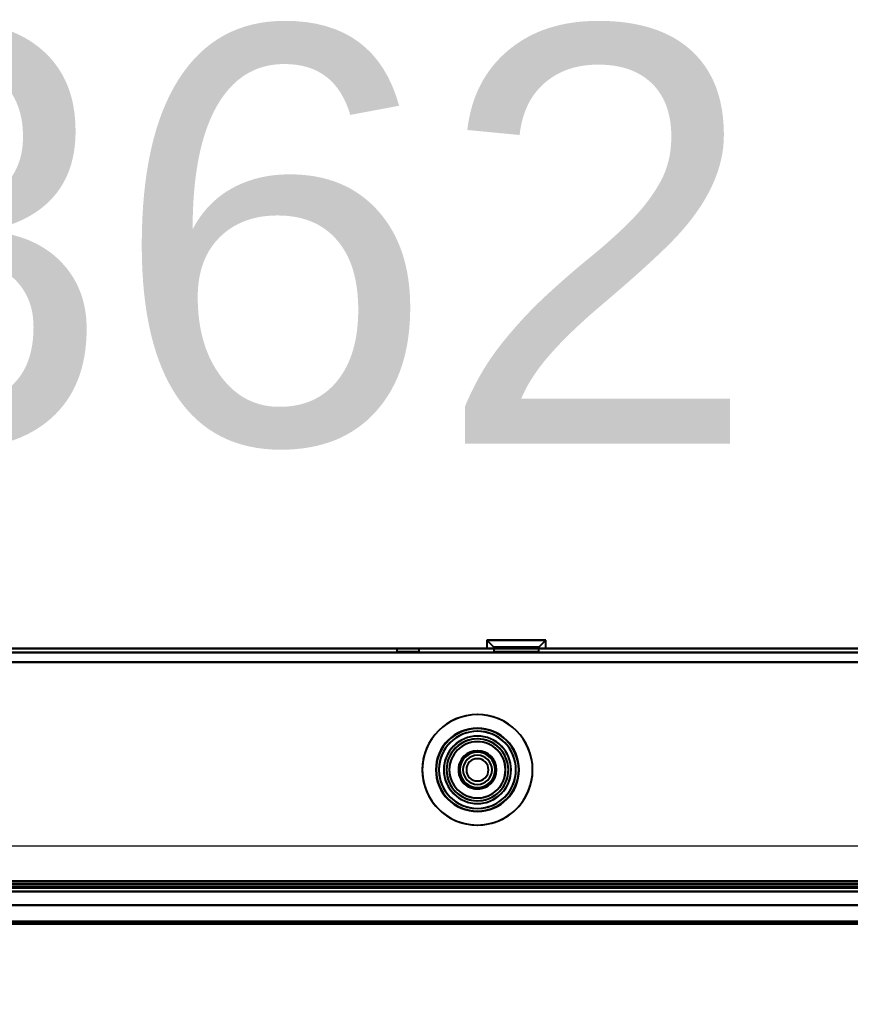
# Model space of a CAD drawing. Header units: millimetres. Extents: x -1115 to 1388, y -280 to 1010.
# Tile 32 of 76: x 145 to 265, y 112 to 254. Entities that reach past the tile are written whole.
import ezdxf

# ---------------------------------------------------------------- set-up
doc = ezdxf.new("R2010")
doc.units = ezdxf.units.MM
for name, color, linetype, lineweight in [('A-ANNO-DIMS', 211, 'Continuous', 30), ('A-ANNO-DIMS-20', 211, 'Continuous', 30), ('G-IMPT', 8, 'Continuous', 40)]:
    doc.layers.add(name, color=color, linetype=linetype, lineweight=lineweight)
doc.styles.add('Arial_1', font='arial.ttf', dxfattribs={"height": 60})
doc.dimstyles.new('Linéaire', dxfattribs={"dimscale": 304.8, "dimtxt": 61.215564, "dimasz": 0.131234, "dimexe": 0.131234, "dimexo": 0.131234, "dimgap": 0.131234, "dimtad": 1, "dimdec": 0, "dimzin": 0, "dimdsep": 46, "dimtxsty": 'Arial_1', "dimblk1": 'OBLIQUE', "dimblk2": 'OBLIQUE', "dimsah": 1, "dimcen": 0.09, "dimazin": 0, "dimtfac": 1, "dimtdec": 4, "dimtix": 1, "dimtmove": 0, "dimatfit": 3, "dimfxl": 1, "dimtvp": 1, "dimtfill": 1, "dimtolj": 1, "dimtzin": 0, "dimarcsym": 2})

# ---------------------------------------------------------------- blocks, each defined once
blk = doc.blocks.new('NEXA 700 CALQUES_dwg-751640-Droite')
at = {"layer": 'G-IMPT'}
for p, q in [((212.35, 164.55), (212.35, 163.35)), ((212.35, 164.55), (213.35, 163.55)), ((212.35, 164.55), (212.35, 163.35)), ((212.35, 164.55), (213.35, 163.55)), ((212.35, 164.55), (218.72, 164.55)), ((218.72, 164.55), (212.35, 164.55)), ((212.35, 164.55), (218.72, 164.55)), ((218.72, 164.55), (212.35, 164.55)), ((214.48, 164.55), (220.85, 164.55)), ((220.85, 164.55), (214.48, 164.55)), ((214.48, 164.55), (220.85, 164.55)), ((220.85, 164.55), (214.48, 164.55)), ((219.85, 163.55), (220.85, 164.55)), ((219.85, 163.55), (220.85, 164.55)), ((220.85, 163.35), (220.85, 164.55)), ((220.85, 163.35), (220.85, 164.55)), ((325.9, 163.35), (-323.9, 163.35)), ((199.4, 163.35), (199.4, 162.85)), ((199.4, 163.35), (199.4, 162.85)), ((201, 163.35), (199.4, 163.35)), ((202.6, 163.35), (199.4, 163.35)), ((201, 163.35), (199.4, 163.35)), ((202.6, 163.35), (199.4, 163.35)), ((199.4, 163.35), (201, 163.35)), ((199.4, 163.35), (201, 163.35)), ((202.6, 163.35), (201, 163.35)), ((202.6, 163.35), (201, 163.35)), ((201, 163.35), (202.6, 163.35)), ((201, 163.35), (202.6, 163.35)), ((202.6, 162.85), (202.6, 163.35)), ((202.6, 162.85), (202.6, 163.35)), ((218.72, 163.35), (212.35, 163.35)), ((218.72, 163.35), (212.35, 163.35)), ((212.35, 163.35), (218.72, 163.35)), ((212.35, 163.35), (218.72, 163.35)), ((213.35, 163.55), (213.35, 162.85)), ((213.35, 163.55), (213.35, 162.85)), ((213.35, 163.55), (218.23, 163.55)), ((218.23, 163.55), (213.35, 163.55)), ((213.35, 163.55), (218.23, 163.55)), ((218.23, 163.55), (213.35, 163.55)), ((220.85, 163.35), (214.48, 163.35)), ((220.85, 163.35), (214.48, 163.35)), ((214.48, 163.35), (220.85, 163.35)), ((214.48, 163.35), (220.85, 163.35)), ((214.98, 163.55), (219.85, 163.55)), ((219.85, 163.55), (214.98, 163.55)), ((214.98, 163.55), (219.85, 163.55)), ((219.85, 163.55), (214.98, 163.55)), ((219.85, 162.85), (219.85, 163.55)), ((219.85, 162.85), (219.85, 163.55)), ((201, 162.85), (199.4, 162.85)), ((201, 162.85), (199.4, 162.85)), ((199.4, 162.85), (201, 162.85)), ((199.4, 162.85), (202.6, 162.85)), ((199.4, 162.85), (201, 162.85)), ((199.4, 162.85), (202.6, 162.85)), ((202.6, 162.85), (201, 162.85)), ((202.6, 162.85), (201, 162.85)), ((201, 162.85), (202.6, 162.85)), ((201, 162.85), (202.6, 162.85)), ((216.6, 162.85), (213.35, 162.85)), ((213.35, 162.85), (216.6, 162.85)), ((216.6, 162.85), (213.35, 162.85)), ((213.35, 162.85), (216.6, 162.85)), ((214.98, 162.85), (219.85, 162.85)), ((214.98, 162.85), (219.85, 162.85)), ((219.85, 162.85), (216.6, 162.85)), ((216.6, 162.85), (218.23, 162.85)), ((219.85, 162.85), (216.6, 162.85)), ((216.6, 162.85), (218.23, 162.85)), ((345, 128.37), (-325, 128.37)), ((-324.4, 128.37), (361.4, 128.37)), ((-324.4, 128.37), (326.4, 128.37)), ((-323.9, 128.87), (360.9, 128.87)), ((345, 126.37), (-325, 126.37)), ((345, 126.37), (-325, 126.37))]:
    blk.add_line(p, q, dxfattribs=at)
at = {"layer": 'G-IMPT', "flags": 128}
for points in [[(194.55, 232.61), (194.39, 232.51), (194.22, 232.4), (194.07, 232.28), (193.91, 232.16), (193.76, 232.04), (193.62, 231.9), (193.48, 231.77), (193.35, 231.62), (193.22, 231.47), (193.1, 231.32), (192.98, 231.16), (192.88, 231), (192.77, 230.83), (192.68, 230.66), (192.59, 230.49), (192.51, 230.31), (192.44, 230.13), (192.37, 229.94), (192.31, 229.76), (192.26, 229.57), (192.21, 229.38), (192.18, 229.19), (192.15, 228.99), (192.13, 228.8), (192.12, 228.6), (192.11, 228.41), (192.11, 228.21), (192.12, 228.02), (192.14, 227.82), (192.17, 227.63), (192.2, 227.44), (192.24, 227.24), (192.29, 227.05), (192.35, 226.87), (192.41, 226.68), (192.48, 226.5), (192.56, 226.32), (192.65, 226.15), (192.74, 225.97), (192.84, 225.8), (192.94, 225.64), (193.06, 225.48), (193.18, 225.32), (193.3, 225.17), (193.43, 225.03), (193.57, 224.89), (193.71, 224.75), (193.86, 224.63), (194.01, 224.5), (194.17, 224.39), (194.33, 224.28), (194.49, 224.17), (194.66, 224.08), (194.84, 223.99), (195.01, 223.9), (195.2, 223.83), (195.38, 223.76), (195.56, 223.7), (195.75, 223.64), (195.94, 223.6), (196.13, 223.56), (196.33, 223.53), (196.52, 223.51), (196.72, 223.49), (196.91, 223.48), (197.11, 223.48), (197.3, 223.49), (197.5, 223.51), (197.69, 223.53), (197.89, 223.56), (198.08, 223.6), (198.27, 223.65), (198.45, 223.7), (198.64, 223.77), (198.82, 223.83), (199, 223.91), (199.18, 223.99), (199.35, 224.09), (199.45, 224.14)], [(194.55, 232.61), (194.39, 232.51), (194.22, 232.4), (194.07, 232.28), (193.91, 232.16), (193.76, 232.04), (193.62, 231.9), (193.48, 231.77), (193.35, 231.62), (193.22, 231.47), (193.1, 231.32), (192.98, 231.16), (192.88, 231), (192.77, 230.83), (192.68, 230.66), (192.59, 230.49), (192.51, 230.31), (192.44, 230.13), (192.37, 229.94), (192.31, 229.76), (192.26, 229.57), (192.21, 229.38), (192.18, 229.19), (192.15, 228.99), (192.13, 228.8), (192.12, 228.6), (192.11, 228.41), (192.11, 228.21), (192.12, 228.02), (192.14, 227.82), (192.17, 227.63), (192.2, 227.44), (192.24, 227.24), (192.29, 227.05), (192.35, 226.87), (192.41, 226.68), (192.48, 226.5), (192.56, 226.32), (192.65, 226.15), (192.74, 225.97), (192.84, 225.8), (192.94, 225.64), (193.06, 225.48), (193.18, 225.32), (193.3, 225.17), (193.43, 225.03), (193.57, 224.89), (193.71, 224.75), (193.86, 224.63), (194.01, 224.5), (194.17, 224.39), (194.33, 224.28), (194.49, 224.17), (194.66, 224.08), (194.84, 223.99), (195.01, 223.9), (195.2, 223.83), (195.38, 223.76), (195.56, 223.7), (195.75, 223.64), (195.94, 223.6), (196.13, 223.56), (196.33, 223.53), (196.52, 223.51), (196.72, 223.49), (196.91, 223.48), (197.11, 223.48), (197.3, 223.49), (197.5, 223.51), (197.69, 223.53), (197.89, 223.56), (198.08, 223.6), (198.27, 223.65), (198.45, 223.7), (198.64, 223.77), (198.82, 223.83), (199, 223.91), (199.18, 223.99), (199.35, 224.09), (199.45, 224.14)], [(199.45, 224.14), (199.61, 224.24), (199.78, 224.35), (199.93, 224.46), (200.09, 224.58), (200.24, 224.71), (200.38, 224.84), (200.52, 224.98), (200.65, 225.12), (200.78, 225.27), (200.9, 225.42), (201.02, 225.58), (201.12, 225.74), (201.23, 225.91), (201.32, 226.08), (201.41, 226.26), (201.49, 226.44), (201.56, 226.62), (201.63, 226.8), (201.69, 226.99), (201.74, 227.18), (201.79, 227.37), (201.82, 227.56), (201.85, 227.75), (201.87, 227.95), (201.88, 228.14), (201.89, 228.34), (201.89, 228.53), (201.88, 228.73), (201.86, 228.92), (201.83, 229.12), (201.8, 229.31), (201.76, 229.5), (201.71, 229.69), (201.65, 229.88), (201.59, 230.06), (201.52, 230.24), (201.44, 230.42), (201.35, 230.6), (201.26, 230.77), (201.16, 230.94), (201.06, 231.1), (200.94, 231.26), (200.82, 231.42), (200.7, 231.57), (200.57, 231.72), (200.43, 231.86), (200.29, 231.99), (200.14, 232.12), (199.99, 232.24), (199.83, 232.36), (199.67, 232.47), (199.51, 232.57), (199.34, 232.67), (199.16, 232.76), (198.99, 232.84), (198.8, 232.92), (198.62, 232.99), (198.44, 233.05), (198.25, 233.1), (198.06, 233.15), (197.87, 233.19), (197.67, 233.22), (197.48, 233.24), (197.28, 233.25), (197.09, 233.26), (196.89, 233.26), (196.7, 233.25), (196.5, 233.24), (196.31, 233.21), (196.11, 233.18), (195.92, 233.14), (195.73, 233.1), (195.55, 233.04), (195.36, 232.98), (195.18, 232.91), (195, 232.83), (194.82, 232.75), (194.65, 232.66), (194.55, 232.61)], [(199.45, 224.14), (199.61, 224.24), (199.78, 224.35), (199.93, 224.46), (200.09, 224.58), (200.24, 224.71), (200.38, 224.84), (200.52, 224.98), (200.65, 225.12), (200.78, 225.27), (200.9, 225.42), (201.02, 225.58), (201.12, 225.74), (201.23, 225.91), (201.32, 226.08), (201.41, 226.26), (201.49, 226.44), (201.56, 226.62), (201.63, 226.8), (201.69, 226.99), (201.74, 227.18), (201.79, 227.37), (201.82, 227.56), (201.85, 227.75), (201.87, 227.95), (201.88, 228.14), (201.89, 228.34), (201.89, 228.53), (201.88, 228.73), (201.86, 228.92), (201.83, 229.12), (201.8, 229.31), (201.76, 229.5), (201.71, 229.69), (201.65, 229.88), (201.59, 230.06), (201.52, 230.24), (201.44, 230.42), (201.35, 230.6), (201.26, 230.77), (201.16, 230.94), (201.06, 231.1), (200.94, 231.26), (200.82, 231.42), (200.7, 231.57), (200.57, 231.72), (200.43, 231.86), (200.29, 231.99), (200.14, 232.12), (199.99, 232.24), (199.83, 232.36), (199.67, 232.47), (199.51, 232.57), (199.34, 232.67), (199.16, 232.76), (198.99, 232.84), (198.8, 232.92), (198.62, 232.99), (198.44, 233.05), (198.25, 233.1), (198.06, 233.15), (197.87, 233.19), (197.67, 233.22), (197.48, 233.24), (197.28, 233.25), (197.09, 233.26), (196.89, 233.26), (196.7, 233.25), (196.5, 233.24), (196.31, 233.21), (196.11, 233.18), (195.92, 233.14), (195.73, 233.1), (195.55, 233.04), (195.36, 232.98), (195.18, 232.91), (195, 232.83), (194.82, 232.75), (194.65, 232.66), (194.55, 232.61)], [(194.98, 231.87), (194.47, 231), (193.97, 230.12), (193.46, 229.25), (192.96, 228.37)], [(192.96, 228.37), (193.46, 229.25), (193.97, 230.12), (194.47, 231), (194.98, 231.87)], [(192.96, 228.37), (193.46, 229.25), (193.97, 230.12), (194.47, 231), (194.98, 231.87)], [(194.98, 231.87), (194.47, 231), (193.97, 230.12), (193.46, 229.25), (192.96, 228.37)], [(194.98, 231.87), (194.47, 231), (193.97, 230.12), (193.46, 229.25), (192.96, 228.37)], [(192.96, 228.37), (193.46, 229.25), (193.97, 230.12), (194.47, 231), (194.98, 231.87)], [(192.96, 228.37), (193.46, 229.25), (193.97, 230.12), (194.47, 231), (194.98, 231.87)], [(194.98, 231.87), (194.47, 231), (193.97, 230.12), (193.46, 229.25), (192.96, 228.37)], [(194.98, 231.87), (194.47, 231), (193.97, 230.12), (193.46, 229.25), (192.96, 228.37)], [(194.98, 231.87), (194.47, 231), (193.97, 230.12), (193.46, 229.25), (192.96, 228.37)], [(192.96, 228.37), (193.46, 229.25), (193.97, 230.12), (194.47, 231), (194.98, 231.87)], [(192.96, 228.37), (193.46, 229.25), (193.97, 230.12), (194.47, 231), (194.98, 231.87)], [(199.02, 231.87), (198.01, 231.87), (197, 231.87), (195.99, 231.87), (194.98, 231.87)], [(194.98, 231.87), (195.15, 231.58), (195.31, 231.3), (195.48, 231.01), (195.65, 230.72)], [(195.65, 230.72), (195.48, 231.01), (195.31, 231.3), (195.15, 231.58), (194.98, 231.87)], [(194.98, 231.87), (195.15, 231.58), (195.31, 231.3), (195.48, 231.01), (195.65, 230.72)], [(195.65, 230.72), (195.48, 231.01), (195.31, 231.3), (195.15, 231.58), (194.98, 231.87)], [(194.98, 231.87), (195.99, 231.87), (197, 231.87), (198.01, 231.87), (199.02, 231.87)], [(194.98, 231.87), (195.99, 231.87), (197, 231.87), (198.01, 231.87), (199.02, 231.87)], [(199.02, 231.87), (198.01, 231.87), (197, 231.87), (195.99, 231.87), (194.98, 231.87)], [(199.02, 231.87), (198.01, 231.87), (197, 231.87), (195.99, 231.87), (194.98, 231.87)], [(194.98, 231.87), (195.99, 231.87), (197, 231.87), (198.01, 231.87), (199.02, 231.87)], [(194.98, 231.87), (195.99, 231.87), (197, 231.87), (198.01, 231.87), (199.02, 231.87)], [(199.02, 231.87), (198.01, 231.87), (197, 231.87), (195.99, 231.87), (194.98, 231.87)], [(199.02, 231.87), (198.01, 231.87), (197, 231.87), (195.99, 231.87), (194.98, 231.87)], [(199.02, 231.87), (198.01, 231.87), (197, 231.87), (195.99, 231.87), (194.98, 231.87)], [(194.98, 231.87), (195.99, 231.87), (197, 231.87), (198.01, 231.87), (199.02, 231.87)], [(194.98, 231.87), (195.99, 231.87), (197, 231.87), (198.01, 231.87), (199.02, 231.87)], [(199.02, 231.87), (198.85, 231.58), (198.69, 231.3), (198.52, 231.01), (198.35, 230.72)], [(198.35, 230.72), (198.52, 231.01), (198.69, 231.3), (198.85, 231.58), (199.02, 231.87)], [(199.02, 231.87), (198.85, 231.58), (198.69, 231.3), (198.52, 231.01), (198.35, 230.72)], [(198.35, 230.72), (198.52, 231.01), (198.69, 231.3), (198.85, 231.58), (199.02, 231.87)], [(201.04, 228.37), (200.54, 229.25), (200.03, 230.12), (199.53, 231), (199.02, 231.87)], [(199.02, 231.87), (199.53, 231), (200.03, 230.12), (200.54, 229.25), (201.04, 228.37)], [(199.02, 231.87), (199.53, 231), (200.03, 230.12), (200.54, 229.25), (201.04, 228.37)], [(201.04, 228.37), (200.54, 229.25), (200.03, 230.12), (199.53, 231), (199.02, 231.87)], [(201.04, 228.37), (200.54, 229.25), (200.03, 230.12), (199.53, 231), (199.02, 231.87)], [(199.02, 231.87), (199.53, 231), (200.03, 230.12), (200.54, 229.25), (201.04, 228.37)], [(199.02, 231.87), (199.53, 231), (200.03, 230.12), (200.54, 229.25), (201.04, 228.37)], [(201.04, 228.37), (200.54, 229.25), (200.03, 230.12), (199.53, 231), (199.02, 231.87)], [(201.04, 228.37), (200.54, 229.25), (200.03, 230.12), (199.53, 231), (199.02, 231.87)], [(201.04, 228.37), (200.54, 229.25), (200.03, 230.12), (199.53, 231), (199.02, 231.87)], [(199.02, 231.87), (199.53, 231), (200.03, 230.12), (200.54, 229.25), (201.04, 228.37)], [(199.02, 231.87), (199.53, 231), (200.03, 230.12), (200.54, 229.25), (201.04, 228.37)], [(192.96, 228.37), (193.29, 228.37), (193.62, 228.37), (193.96, 228.37), (194.29, 228.37)], [(194.29, 228.37), (193.96, 228.37), (193.62, 228.37), (193.29, 228.37), (192.96, 228.37)], [(192.96, 228.37), (193.46, 227.5), (193.97, 226.62), (194.47, 225.75), (194.98, 224.87)], [(194.29, 228.37), (193.96, 228.37), (193.62, 228.37), (193.29, 228.37), (192.96, 228.37)], [(194.98, 224.87), (194.47, 225.75), (193.97, 226.62), (193.46, 227.5), (192.96, 228.37)], [(192.96, 228.37), (193.29, 228.37), (193.62, 228.37), (193.96, 228.37), (194.29, 228.37)], [(194.98, 224.87), (194.47, 225.75), (193.97, 226.62), (193.46, 227.5), (192.96, 228.37)], [(192.96, 228.37), (193.46, 227.5), (193.97, 226.62), (194.47, 225.75), (194.98, 224.87)], [(192.96, 228.37), (193.46, 227.5), (193.97, 226.62), (194.47, 225.75), (194.98, 224.87)], [(194.98, 224.87), (194.47, 225.75), (193.97, 226.62), (193.46, 227.5), (192.96, 228.37)], [(194.98, 224.87), (194.47, 225.75), (193.97, 226.62), (193.46, 227.5), (192.96, 228.37)], [(192.96, 228.37), (193.46, 227.5), (193.97, 226.62), (194.47, 225.75), (194.98, 224.87)], [(192.96, 228.37), (193.46, 227.5), (193.97, 226.62), (194.47, 225.75), (194.98, 224.87)], [(192.96, 228.37), (193.46, 227.5), (193.97, 226.62), (194.47, 225.75), (194.98, 224.87)], [(194.98, 224.87), (194.47, 225.75), (193.97, 226.62), (193.46, 227.5), (192.96, 228.37)], [(194.98, 224.87), (194.47, 225.75), (193.97, 226.62), (193.46, 227.5), (192.96, 228.37)], [(199.02, 224.87), (199.53, 225.75), (200.03, 226.62), (200.54, 227.5), (201.04, 228.37)], [(201.04, 228.37), (200.54, 227.5), (200.03, 226.62), (199.53, 225.75), (199.02, 224.87)], [(201.04, 228.37), (200.54, 227.5), (200.03, 226.62), (199.53, 225.75), (199.02, 224.87)], [(199.02, 224.87), (199.53, 225.75), (200.03, 226.62), (200.54, 227.5), (201.04, 228.37)], [(199.02, 224.87), (199.53, 225.75), (200.03, 226.62), (200.54, 227.5), (201.04, 228.37)], [(201.04, 228.37), (200.54, 227.5), (200.03, 226.62), (199.53, 225.75), (199.02, 224.87)], [(201.04, 228.37), (200.54, 227.5), (200.03, 226.62), (199.53, 225.75), (199.02, 224.87)], [(199.02, 224.87), (199.53, 225.75), (200.03, 226.62), (200.54, 227.5), (201.04, 228.37)], [(199.02, 224.87), (199.53, 225.75), (200.03, 226.62), (200.54, 227.5), (201.04, 228.37)], [(199.02, 224.87), (199.53, 225.75), (200.03, 226.62), (200.54, 227.5), (201.04, 228.37)], [(201.04, 228.37), (200.54, 227.5), (200.03, 226.62), (199.53, 225.75), (199.02, 224.87)], [(201.04, 228.37), (200.54, 227.5), (200.03, 226.62), (199.53, 225.75), (199.02, 224.87)], [(201.04, 228.37), (200.71, 228.37), (200.38, 228.37), (200.04, 228.37), (199.71, 228.37)], [(199.71, 228.37), (200.04, 228.37), (200.38, 228.37), (200.71, 228.37), (201.04, 228.37)], [(201.04, 228.37), (200.71, 228.37), (200.38, 228.37), (200.04, 228.37), (199.71, 228.37)], [(199.71, 228.37), (200.04, 228.37), (200.38, 228.37), (200.71, 228.37), (201.04, 228.37)], [(195.65, 226.03), (195.48, 225.74), (195.31, 225.45), (195.15, 225.16), (194.98, 224.87)], [(194.98, 224.87), (195.15, 225.16), (195.31, 225.45), (195.48, 225.74), (195.65, 226.03)], [(194.98, 224.87), (195.15, 225.16), (195.31, 225.45), (195.48, 225.74), (195.65, 226.03)], [(195.65, 226.03), (195.48, 225.74), (195.31, 225.45), (195.15, 225.16), (194.98, 224.87)], [(199.02, 224.87), (198.85, 225.16), (198.69, 225.45), (198.52, 225.74), (198.35, 226.03)], [(198.35, 226.03), (198.52, 225.74), (198.69, 225.45), (198.85, 225.16), (199.02, 224.87)], [(199.02, 224.87), (198.85, 225.16), (198.69, 225.45), (198.52, 225.74), (198.35, 226.03)], [(198.35, 226.03), (198.52, 225.74), (198.69, 225.45), (198.85, 225.16), (199.02, 224.87)], [(194.98, 224.87), (195.99, 224.87), (197, 224.87), (198.01, 224.87), (199.02, 224.87)], [(199.02, 224.87), (198.01, 224.87), (197, 224.87), (195.99, 224.87), (194.98, 224.87)], [(199.02, 224.87), (198.01, 224.87), (197, 224.87), (195.99, 224.87), (194.98, 224.87)], [(194.98, 224.87), (195.99, 224.87), (197, 224.87), (198.01, 224.87), (199.02, 224.87)], [(194.98, 224.87), (195.99, 224.87), (197, 224.87), (198.01, 224.87), (199.02, 224.87)], [(199.02, 224.87), (198.01, 224.87), (197, 224.87), (195.99, 224.87), (194.98, 224.87)], [(199.02, 224.87), (198.01, 224.87), (197, 224.87), (195.99, 224.87), (194.98, 224.87)], [(194.98, 224.87), (195.99, 224.87), (197, 224.87), (198.01, 224.87), (199.02, 224.87)], [(194.98, 224.87), (195.99, 224.87), (197, 224.87), (198.01, 224.87), (199.02, 224.87)], [(194.98, 224.87), (195.99, 224.87), (197, 224.87), (198.01, 224.87), (199.02, 224.87)], [(199.02, 224.87), (198.01, 224.87), (197, 224.87), (195.99, 224.87), (194.98, 224.87)], [(199.02, 224.87), (198.01, 224.87), (197, 224.87), (195.99, 224.87), (194.98, 224.87)], [(-323.9, 163.35), (-161.45, 163.35), (1, 163.35), (163.45, 163.35), (325.9, 163.35)], [(325.9, 163.35), (163.45, 163.35), (1, 163.35), (-161.45, 163.35), (-323.9, 163.35)], [(-323.9, 163.35), (-161.45, 163.35), (1, 163.35), (163.45, 163.35), (325.9, 163.35)], [(325.9, 163.35), (163.45, 163.35), (1, 163.35), (-161.45, 163.35), (-323.9, 163.35)], [(325.9, 162.75), (163.45, 162.75), (1, 162.75), (-161.45, 162.75), (-323.9, 162.75)], [(-323.9, 162.75), (-161.45, 162.75), (1, 162.75), (163.45, 162.75), (325.9, 162.75)], [(325.9, 162.75), (163.45, 162.75), (1, 162.75), (-161.45, 162.75), (-323.9, 162.75)], [(-323.9, 162.75), (-161.45, 162.75), (1, 162.75), (163.45, 162.75), (325.9, 162.75)], [(-323.9, 161.37), (-161.33, 161.37), (1.25, 161.37), (163.82, 161.37), (326.4, 161.37)], [(326.4, 161.37), (163.82, 161.37), (1.25, 161.37), (-161.33, 161.37), (-323.9, 161.37)], [(-323.9, 161.37), (-161.45, 161.37), (1, 161.37), (163.45, 161.37), (325.9, 161.37)], [(325.9, 161.37), (163.45, 161.37), (1, 161.37), (-161.45, 161.37), (-323.9, 161.37)], [(-323.9, 161.37), (-161.33, 161.37), (1.25, 161.37), (163.82, 161.37), (326.4, 161.37)], [(325.9, 161.37), (163.45, 161.37), (1, 161.37), (-161.45, 161.37), (-323.9, 161.37)], [(-323.9, 161.37), (-161.45, 161.37), (1, 161.37), (163.45, 161.37), (325.9, 161.37)], [(326.4, 161.37), (163.82, 161.37), (1.25, 161.37), (-161.33, 161.37), (-323.9, 161.37)], [(-323.9, 129.85), (-161.45, 129.85), (1, 129.85), (163.45, 129.85), (325.9, 129.85)], [(325.9, 129.85), (163.45, 129.85), (1, 129.85), (-161.45, 129.85), (-323.9, 129.85)], [(-323.9, 129.85), (-161.45, 129.85), (1, 129.85), (163.45, 129.85), (325.9, 129.85)], [(325.9, 129.85), (163.45, 129.85), (1, 129.85), (-161.45, 129.85), (-323.9, 129.85)], [(325.9, 129.85), (163.45, 129.85), (1, 129.85), (-161.45, 129.85), (-323.9, 129.85)], [(-323.9, 129.85), (-161.45, 129.85), (1, 129.85), (163.45, 129.85), (325.9, 129.85)], [(-323.9, 129.85), (-161.45, 129.85), (1, 129.85), (163.45, 129.85), (325.9, 129.85)], [(325.9, 129.85), (163.45, 129.85), (1, 129.85), (-161.45, 129.85), (-323.9, 129.85)], [(326.4, 129.47), (163.82, 129.47), (1.25, 129.47), (-161.33, 129.47), (-323.9, 129.47)], [(360.9, 129.47), (189.7, 129.47), (18.5, 129.47), (-152.7, 129.47), (-323.9, 129.47)], [(-323.9, 129.47), (-161.33, 129.47), (1.25, 129.47), (163.82, 129.47), (326.4, 129.47)], [(-323.9, 129.47), (-152.7, 129.47), (18.5, 129.47), (189.7, 129.47), (360.9, 129.47)], [(326.4, 129.47), (163.82, 129.47), (1.25, 129.47), (-161.33, 129.47), (-323.9, 129.47)], [(-323.9, 129.47), (-161.33, 129.47), (1.25, 129.47), (163.82, 129.47), (326.4, 129.47)], [(-323.9, 129.37), (-152.7, 129.37), (18.5, 129.37), (189.7, 129.37), (360.9, 129.37)], [(360.9, 129.37), (189.7, 129.37), (18.5, 129.37), (-152.7, 129.37), (-323.9, 129.37)], [(-323.9, 129.37), (-152.7, 129.37), (18.5, 129.37), (189.7, 129.37), (360.9, 129.37)], [(360.9, 129.37), (189.7, 129.37), (18.5, 129.37), (-152.7, 129.37), (-323.9, 129.37)], [(360.9, 129.37), (189.7, 129.37), (18.5, 129.37), (-152.7, 129.37), (-323.9, 129.37)], [(-323.9, 129.37), (-152.7, 129.37), (18.5, 129.37), (189.7, 129.37), (360.9, 129.37)], [(361.4, 128.97), (189.95, 128.97), (18.5, 128.97), (-152.95, 128.97), (-324.4, 128.97)], [(-324.4, 128.97), (-152.95, 128.97), (18.5, 128.97), (189.95, 128.97), (361.4, 128.97)], [(361.4, 128.97), (189.95, 128.97), (18.5, 128.97), (-152.95, 128.97), (-324.4, 128.97)], [(-324.4, 128.97), (-152.95, 128.97), (18.5, 128.97), (189.95, 128.97), (361.4, 128.97)], [(-324.4, 128.97), (-152.95, 128.97), (18.5, 128.97), (189.95, 128.97), (361.4, 128.97)], [(361.4, 128.97), (189.95, 128.97), (18.5, 128.97), (-152.95, 128.97), (-324.4, 128.97)], [(326.4, 128.97), (163.7, 128.97), (1, 128.97), (-161.7, 128.97), (-324.4, 128.97)], [(-324.4, 128.97), (-161.7, 128.97), (1, 128.97), (163.7, 128.97), (326.4, 128.97)], [(326.4, 128.97), (163.7, 128.97), (1, 128.97), (-161.7, 128.97), (-324.4, 128.97)], [(-324.4, 128.97), (-161.7, 128.97), (1, 128.97), (163.7, 128.97), (326.4, 128.97)], [(326.4, 128.97), (163.7, 128.97), (1, 128.97), (-161.7, 128.97), (-324.4, 128.97)], [(-324.4, 128.97), (-161.7, 128.97), (1, 128.97), (163.7, 128.97), (326.4, 128.97)], [(361.4, 128.87), (189.95, 128.87), (18.5, 128.87), (-152.95, 128.87), (-324.4, 128.87)], [(-324.4, 128.87), (-152.95, 128.87), (18.5, 128.87), (189.95, 128.87), (361.4, 128.87)], [(326.4, 128.87), (163.7, 128.87), (1, 128.87), (-161.7, 128.87), (-324.4, 128.87)], [(-324.4, 128.87), (-161.7, 128.87), (1, 128.87), (163.7, 128.87), (326.4, 128.87)], [(361.4, 128.37), (189.95, 128.37), (18.5, 128.37), (-152.95, 128.37), (-324.4, 128.37)], [(-324.4, 128.37), (-157.05, 128.37), (10.3, 128.37), (177.65, 128.37), (345, 128.37)], [(-324.4, 128.37), (-152.95, 128.37), (18.5, 128.37), (189.95, 128.37), (361.4, 128.37)], [(345, 128.37), (177.65, 128.37), (10.3, 128.37), (-157.05, 128.37), (-324.4, 128.37)], [(-324.4, 128.37), (-161.7, 128.37), (1, 128.37), (163.7, 128.37), (326.4, 128.37)], [(326.4, 128.37), (163.7, 128.37), (1, 128.37), (-161.7, 128.37), (-324.4, 128.37)], [(-324.4, 128.37), (-161.7, 128.37), (1, 128.37), (163.7, 128.37), (326.4, 128.37)], [(326.4, 128.37), (163.7, 128.37), (1, 128.37), (-161.7, 128.37), (-324.4, 128.37)], [(-324.4, 128.37), (-161.7, 128.37), (1, 128.37), (163.7, 128.37), (326.4, 128.37)], [(326.4, 128.37), (163.7, 128.37), (1, 128.37), (-161.7, 128.37), (-324.4, 128.37)], [(345, 128.37), (177.65, 128.37), (10.3, 128.37), (-157.05, 128.37), (-324.4, 128.37)], [(-324.4, 128.37), (-161.7, 128.37), (1, 128.37), (163.7, 128.37), (326.4, 128.37)], [(-324.4, 128.37), (-157.05, 128.37), (10.3, 128.37), (177.65, 128.37), (345, 128.37)], [(326.4, 128.37), (163.7, 128.37), (1, 128.37), (-161.7, 128.37), (-324.4, 128.37)], [(326, 128.87), (163.5, 128.87), (1, 128.87), (-161.5, 128.87), (-324, 128.87)], [(-324, 128.87), (-161.5, 128.87), (1, 128.87), (163.5, 128.87), (326, 128.87)], [(-324, 128.87), (-161.5, 128.87), (1, 128.87), (163.5, 128.87), (326, 128.87)], [(326, 128.87), (163.5, 128.87), (1, 128.87), (-161.5, 128.87), (-324, 128.87)], [(360.9, 128.87), (189.7, 128.87), (18.5, 128.87), (-152.7, 128.87), (-323.9, 128.87)], [(-323.9, 128.87), (-152.7, 128.87), (18.5, 128.87), (189.7, 128.87), (360.9, 128.87)], [(360.9, 128.87), (189.7, 128.87), (18.5, 128.87), (-152.7, 128.87), (-323.9, 128.87)], [(-323.9, 128.87), (-152.7, 128.87), (18.5, 128.87), (189.7, 128.87), (360.9, 128.87)], [(-323.9, 128.87), (-152.7, 128.87), (18.5, 128.87), (189.7, 128.87), (360.9, 128.87)], [(360.9, 128.87), (189.7, 128.87), (18.5, 128.87), (-152.7, 128.87), (-323.9, 128.87)], [(-323.9, 128.87), (-152.7, 128.87), (18.5, 128.87), (189.7, 128.87), (360.9, 128.87)], [(360.9, 128.87), (189.7, 128.87), (18.5, 128.87), (-152.7, 128.87), (-323.9, 128.87)], [(-323.9, 128.87), (-152.7, 128.87), (18.5, 128.87), (189.7, 128.87), (360.9, 128.87)], [(360.9, 128.87), (189.7, 128.87), (18.5, 128.87), (-152.7, 128.87), (-323.9, 128.87)], [(360.9, 128.87), (189.7, 128.87), (18.5, 128.87), (-152.7, 128.87), (-323.9, 128.87)], [(-323.9, 128.87), (-152.7, 128.87), (18.5, 128.87), (189.7, 128.87), (360.9, 128.87)], [(326.4, 128.37), (165.3, 128.37), (4.2, 128.37), (-156.9, 128.37), (-318, 128.37)], [(-318, 128.37), (-156.9, 128.37), (4.2, 128.37), (165.3, 128.37), (326.4, 128.37)], [(-318, 128.37), (-156.9, 128.37), (4.2, 128.37), (165.3, 128.37), (326.4, 128.37)], [(326.4, 128.37), (165.3, 128.37), (4.2, 128.37), (-156.9, 128.37), (-318, 128.37)], [(-318, 128.37), (-156.9, 128.37), (4.2, 128.37), (165.3, 128.37), (326.4, 128.37)], [(326.4, 128.37), (165.3, 128.37), (4.2, 128.37), (-156.9, 128.37), (-318, 128.37)], [(-318, 128.37), (-156.9, 128.37), (4.2, 128.37), (165.3, 128.37), (326.4, 128.37)], [(326.4, 128.37), (165.3, 128.37), (4.2, 128.37), (-156.9, 128.37), (-318, 128.37)], [(345, 126.37), (177.5, 126.37), (10, 126.37), (-157.5, 126.37), (-325, 126.37)], [(-325, 126.37), (-157.5, 126.37), (10, 126.37), (177.5, 126.37), (345, 126.37)], [(-325, 126.37), (-157.5, 126.37), (10, 126.37), (177.5, 126.37), (345, 126.37)], [(345, 126.37), (177.5, 126.37), (10, 126.37), (-157.5, 126.37), (-325, 126.37)], [(-325, 126.37), (-157.5, 126.37), (10, 126.37), (177.5, 126.37), (345, 126.37)], [(345, 126.37), (177.5, 126.37), (10, 126.37), (-157.5, 126.37), (-325, 126.37)], [(345, 126.37), (177.5, 126.37), (10, 126.37), (-157.5, 126.37), (-325, 126.37)], [(-325, 126.37), (-157.5, 126.37), (10, 126.37), (177.5, 126.37), (345, 126.37)], [(338, 126.37), (174, 126.37), (10, 126.37), (-154, 126.37), (-318, 126.37)], [(-318, 126.37), (-154, 126.37), (10, 126.37), (174, 126.37), (338, 126.37)], [(-318, 126.37), (-154, 126.37), (10, 126.37), (174, 126.37), (338, 126.37)], [(338, 126.37), (174, 126.37), (10, 126.37), (-154, 126.37), (-318, 126.37)], [(-318, 126.37), (-154, 126.37), (10, 126.37), (174, 126.37), (338, 126.37)], [(338, 126.37), (174, 126.37), (10, 126.37), (-154, 126.37), (-318, 126.37)], [(338, 126.37), (174, 126.37), (10, 126.37), (-154, 126.37), (-318, 126.37)], [(-318, 126.37), (-154, 126.37), (10, 126.37), (174, 126.37), (338, 126.37)], [(-325, 124.03), (-157.5, 124.03), (10, 124.03), (177.5, 124.03), (345, 124.03)], [(345, 124.03), (177.5, 124.03), (10, 124.03), (-157.5, 124.03), (-325, 124.03)], [(345, 124.03), (177.5, 124.03), (10, 124.03), (-157.5, 124.03), (-325, 124.03)], [(-325, 124.03), (-157.5, 124.03), (10, 124.03), (177.5, 124.03), (345, 124.03)], [(345, 124.03), (177.5, 124.03), (10, 124.03), (-157.5, 124.03), (-325, 124.03)], [(-325, 124.03), (-157.5, 124.03), (10, 124.03), (177.5, 124.03), (345, 124.03)], [(345, 124.03), (177.5, 124.03), (10, 124.03), (-157.5, 124.03), (-325, 124.03)], [(-325, 124.03), (-157.5, 124.03), (10, 124.03), (177.5, 124.03), (345, 124.03)], [(-325, 123.68), (-157.5, 123.68), (10, 123.68), (177.5, 123.68), (345, 123.68)], [(345, 123.68), (177.5, 123.68), (10, 123.68), (-157.5, 123.68), (-325, 123.68)], [(345, 123.68), (177.5, 123.68), (10, 123.68), (-157.5, 123.68), (-325, 123.68)], [(-325, 123.68), (-157.5, 123.68), (10, 123.68), (177.5, 123.68), (345, 123.68)], [(-325, 123.68), (-157.5, 123.68), (10, 123.68), (177.5, 123.68), (345, 123.68)], [(345, 123.68), (177.5, 123.68), (10, 123.68), (-157.5, 123.68), (-325, 123.68)]]:
    blk.add_lwpolyline(points, dxfattribs=at)
at = {"layer": 'G-IMPT'}
for centre, radius, start, end in [((197, 228.37), 4.25, 300, 120), ((197, 228.37), 4.25, 300, 120), ((197, 228.37), 4.25, 300, 120), ((197, 228.37), 4.25, 300, 120), ((197, 228.37), 4.25, 300, 120), ((197, 228.37), 4.25, 300, 120), ((197, 228.37), 4.25, 300, 120), ((197, 228.37), 4.25, 300, 120), ((197, 228.37), 4.25, 120, 300), ((197, 228.37), 4.25, 120, 300), ((197, 228.37), 4.25, 120, 300), ((197, 228.37), 4.25, 120, 300), ((197, 228.37), 4.25, 120, 300), ((197, 228.37), 4.25, 120, 300), ((197, 228.37), 4.25, 120, 300), ((197, 228.37), 4.25, 120, 300), ((197, 228.37), 4.1, 120, 300), ((197, 228.37), 4.1, 120, 300), ((197, 228.37), 4.1, 120, 300), ((197, 228.37), 4.1, 120, 300), ((197, 228.37), 3.25, 30, 210), ((197, 228.37), 3.25, 30, 210), ((197, 228.37), 3.25, 120, 300), ((197, 228.37), 3.25, 120, 300), ((197, 228.37), 3.25, 120, 300), ((197, 228.37), 3.25, 120, 300), ((197, 228.37), 3.25, 120, 300), ((197, 228.37), 3.25, 120, 300), ((197, 228.37), 3, 30, 210), ((197, 228.37), 3, 30, 210), ((197, 228.37), 3, 30, 210), ((197, 228.37), 3, 30, 210), ((197, 228.37), 3, 30, 210), ((197, 228.37), 4.1, 30, 120), ((197, 228.37), 4.1, 30, 120), ((197, 228.37), 4.1, 30, 120), ((197, 228.37), 4.1, 30, 120), ((197, 228.37), 3.25, 30, 120), ((197, 228.37), 3.25, 300, 120), ((197, 228.37), 3.25, 30, 120), ((197, 228.37), 3.25, 300, 120), ((197, 228.37), 3.25, 300, 120), ((197, 228.37), 3.25, 300, 120), ((197, 228.37), 3, 300, 120), ((197, 228.37), 3, 300, 120), ((197, 228.37), 3, 30, 120), ((197, 228.37), 3, 120, 300), ((197, 228.37), 3, 120, 300), ((197, 228.37), 3, 120, 210), ((197, 228.37), 3.25, 210, 30), ((197, 228.37), 3.25, 210, 30), ((197, 228.37), 3, 210, 30), ((197, 228.37), 3, 210, 30), ((197, 228.37), 3, 210, 30), ((197, 228.37), 3, 210, 30), ((197, 228.37), 3, 210, 30), ((197, 228.37), 2.55, 120, 300), ((197, 228.37), 2.55, 120, 300), ((197, 228.37), 2.55, 120, 300), ((197, 228.37), 2.55, 120, 300), ((197, 228.37), 2.55, 120, 300), ((197, 228.37), 2.55, 120, 300), ((197, 228.37), 2.55, 120, 300), ((197, 228.37), 2.55, 120, 300), ((197, 228.37), 2.33, 84.284, 264.284), ((197, 228.37), 2.33, 84.284, 264.284), ((197, 228.37), 2.33, 84.284, 264.284), ((197, 228.37), 2.33, 84.284, 264.284), ((197, 228.37), 2.33, 335.716, 155.716), ((197, 228.37), 2.33, 335.716, 155.716), ((197, 228.37), 2.33, 335.716, 155.716), ((197, 228.37), 2.33, 335.716, 155.716), ((197, 228.37), 2.55, 300, 120), ((197, 228.37), 2.55, 300, 120), ((197, 228.37), 2.55, 300, 120), ((197, 228.37), 2.55, 300, 120), ((197, 228.37), 2.55, 300, 120), ((197, 228.37), 2.55, 300, 120), ((197, 228.37), 2.55, 300, 120), ((197, 228.37), 2.55, 300, 120), ((197, 228.37), 2.33, 264.284, 84.284), ((197, 228.37), 2.33, 264.284, 84.284), ((197, 228.37), 2.33, 264.284, 84.284), ((197, 228.37), 2.33, 264.284, 84.284), ((197, 228.37), 3, 300, 30), ((197, 228.37), 3.25, 300, 30), ((197, 228.37), 3.25, 300, 30), ((197, 228.37), 4.1, 300, 30), ((197, 228.37), 4.1, 300, 30), ((197, 228.37), 4.1, 300, 30), ((197, 228.37), 4.1, 300, 30), ((197, 228.37), 2.33, 155.716, 335.716), ((197, 228.37), 2.33, 155.716, 335.716), ((197, 228.37), 2.33, 155.716, 335.716), ((197, 228.37), 2.33, 155.716, 335.716), ((197, 228.37), 3, 210, 300), ((211, 145.87), 7.95, 0, 180), ((211, 145.87), 7.95, 360, 180), ((211, 145.87), 7.95, 0, 180), ((211, 145.87), 7.95, 360, 180), ((211, 145.87), 7.95, 337.4773, 157.4773), ((211, 145.87), 7.95, 337.4773, 157.4773), ((211, 145.87), 7.95, 337.4773, 157.4773), ((211, 145.87), 7.95, 337.4773, 157.4773), ((211, 145.87), 6, 0, 180), ((211, 145.87), 6, 0, 180), ((211, 145.87), 6, 360, 180), ((211, 145.87), 6, 90, 180), ((211, 145.87), 6, 360, 180), ((211, 145.87), 6, 360, 180), ((211, 145.87), 6, 360, 180), ((211, 145.87), 6, 360, 180), ((211, 145.87), 6, 360, 180), ((211, 145.87), 6, 0, 180), ((211, 145.87), 6, 0, 180), ((211, 145.87), 6, 0, 180), ((211, 145.87), 6, 0, 180), ((211, 145.87), 6, 0, 180), ((211, 145.87), 5.95, 360, 180), ((211, 145.87), 5.95, 360, 180), ((211, 145.87), 5.95, 0, 180), ((211, 145.87), 5.95, 337.4773, 157.4773), ((211, 145.87), 5.95, 337.4773, 157.4773), ((211, 145.87), 5.95, 337.4773, 157.4773), ((211, 145.87), 6, 360, 90), ((211, 145.87), 5.55, 0, 180), ((211, 145.87), 5.55, 0, 180), ((211, 145.87), 5.55, 337.4773, 157.4773), ((211, 145.87), 5.55, 337.4773, 157.4773), ((211, 145.87), 4.85, 360, 180), ((211, 145.87), 4.85, 0, 180), ((211, 145.87), 4.85, 0, 180), ((211, 145.87), 4.85, 0, 180), ((211, 145.87), 4.85, 337.4773, 157.4773), ((211, 145.87), 4.85, 337.4773, 157.4773), ((211, 145.87), 4.85, 337.4773, 157.4773), ((211, 145.87), 4.85, 337.4773, 157.4773), ((211, 145.87), 4.45, 360, 180), ((211, 145.87), 4.45, 360, 180), ((211, 145.87), 4.45, 0, 180), ((211, 145.87), 4.45, 360, 180), ((211, 145.87), 4.45, 0, 180), ((211, 145.87), 4.45, 0, 180), ((211, 145.87), 4.45, 360, 180), ((211, 145.87), 4.45, 0, 180), ((211, 145.87), 4.45, 360, 157.4773), ((211, 145.87), 4.45, 337.4773, 157.4773), ((211, 145.87), 4.45, 337.4773, 157.4773), ((211, 145.87), 4.45, 337.4773, 157.4773), ((211, 145.87), 4.45, 337.4773, 157.4773), ((211, 145.87), 4.45, 337.4773, 157.4773), ((211, 145.87), 4.45, 337.4773, 157.4773), ((211, 145.87), 4.45, 0, 157.4773), ((211, 145.87), 7.95, 157.4773, 337.4773), ((211, 145.87), 7.95, 157.4773, 337.4773), ((211, 145.87), 7.95, 157.4773, 337.4773), ((211, 145.87), 7.95, 157.4773, 337.4773), ((211, 145.87), 4.05, 360, 180), ((211, 145.87), 4.05, 0, 180), ((211, 145.87), 4.05, 337.4773, 157.4773), ((211, 145.87), 4.05, 337.4773, 157.4773), ((211, 145.87), 5.95, 157.4773, 337.4773), ((211, 145.87), 5.95, 157.4773, 337.4773), ((211, 145.87), 5.95, 157.4773, 337.4773), ((211, 145.87), 5.55, 157.4773, 337.4773), ((211, 145.87), 5.55, 157.4773, 337.4773), ((211, 145.87), 4.85, 157.4773, 337.4773), ((211, 145.87), 4.85, 157.4773, 337.4773), ((211, 145.87), 4.85, 157.4773, 337.4773), ((211, 145.87), 4.85, 157.4773, 337.4773), ((211, 145.87), 4.45, 157.4773, 180), ((211, 145.87), 4.45, 157.4773, 337.4773), ((211, 145.87), 4.45, 157.4773, 337.4773), ((211, 145.87), 4.45, 157.4773, 337.4773), ((211, 145.87), 4.45, 157.4773, 180), ((211, 145.87), 4.45, 157.4773, 337.4773), ((211, 145.87), 4.45, 157.4773, 337.4773), ((211, 145.87), 4.45, 157.4773, 337.4773), ((211, 145.87), 2.75, 0, 180), ((211, 145.87), 2.75, 0, 180), ((211, 145.87), 2.75, 0, 180), ((211, 145.87), 2.75, 0, 180), ((211, 145.87), 2.55, 0, 180), ((211, 145.87), 2.55, 360, 180), ((211, 145.87), 2.55, 360, 180), ((211, 145.87), 2.55, 0, 180), ((211, 145.87), 2.55, 90, 180), ((211, 145.87), 2.55, 0, 180), ((211, 145.87), 2.55, 67.4773, 180), ((211, 145.87), 2.55, 0, 180), ((211, 145.87), 2.55, 0, 180), ((211, 145.87), 2.75, 337.4773, 157.4773), ((211, 145.87), 2.75, 337.4773, 157.4773), ((211, 145.87), 2.75, 337.4773, 157.4773), ((211, 145.87), 2.75, 337.4773, 157.4773), ((211, 145.87), 2.55, 90, 157.4773), ((211, 145.87), 2.55, 337.4773, 157.4773), ((211, 145.87), 2.55, 337.4773, 157.4773), ((211, 145.87), 2.55, 337.4773, 157.4773), ((211, 145.87), 2.55, 337.4773, 157.4773), ((211, 145.87), 2.55, 67.4773, 157.4773), ((211, 145.87), 2.55, 337.4773, 157.4773), ((211, 145.87), 2.1, 90, 270), ((211, 145.87), 2.1, 90, 270), ((211, 145.87), 2.1, 90, 270), ((211, 145.87), 2.1, 90, 270), ((211, 145.87), 2.1, 90, 270), ((211, 145.87), 2.1, 90, 270), ((211, 145.87), 2.1, 90, 270), ((211, 145.87), 2.1, 0, 180), ((211, 145.87), 1.6, 360, 180), ((211, 145.87), 1.6, 90, 270), ((211, 145.87), 1.6, 90, 180), ((211, 145.87), 1.6, 90, 270), ((211, 145.87), 1.6, 360, 180), ((211, 145.87), 1.6, 90, 270), ((211, 145.87), 1.6, 90, 270), ((211, 145.87), 1.6, 0, 180), ((211, 145.87), 2.55, 337.4773, 90), ((211, 145.87), 2.55, 360, 90), ((211, 145.87), 2.1, 270, 90), ((211, 145.87), 2.1, 270, 90), ((211, 145.87), 2.1, 270, 90), ((211, 145.87), 2.1, 270, 90), ((211, 145.87), 2.1, 270, 90), ((211, 145.87), 2.1, 270, 90), ((211, 145.87), 2.1, 360, 90), ((211, 145.87), 1.6, 270, 90), ((211, 145.87), 1.6, 270, 90), ((211, 145.87), 1.6, 270, 90), ((211, 145.87), 1.6, 360, 90), ((211, 145.87), 1.6, 360, 90), ((211, 145.87), 2.55, 360, 67.4773), ((211, 145.87), 2.55, 337.4773, 67.4773), ((211, 145.87), 4.05, 157.4773, 337.4773), ((211, 145.87), 4.05, 157.4773, 337.4773), ((211, 145.87), 2.75, 157.4773, 337.4773), ((211, 145.87), 2.75, 157.4773, 337.4773), ((211, 145.87), 2.75, 157.4773, 337.4773), ((211, 145.87), 2.75, 157.4773, 337.4773), ((211, 145.87), 2.55, 157.4773, 337.4773), ((211, 145.87), 2.55, 157.4773, 337.4773), ((211, 145.87), 2.55, 157.4773, 337.4773), ((211, 145.87), 2.55, 157.4773, 337.4773), ((211, 145.87), 2.55, 157.4773, 337.4773), ((211, 145.87), 2.55, 157.4773, 180), ((211, 145.87), 2.55, 157.4773, 337.4773), ((211, 145.87), 7.95, 180, 360), ((211, 145.87), 7.95, 180, 0), ((211, 145.87), 7.95, 180, 360), ((211, 145.87), 7.95, 180, 0), ((211, 145.87), 6, 180, 0), ((211, 145.87), 6, 180, 0), ((211, 145.87), 6, 180, 0), ((211, 145.87), 6, 180, 360), ((211, 145.87), 6, 180, 0), ((211, 145.87), 6, 180, 360), ((211, 145.87), 6, 180, 360), ((211, 145.87), 6, 180, 360), ((211, 145.87), 6, 180, 360), ((211, 145.87), 6, 180, 0), ((211, 145.87), 6, 180, 0), ((211, 145.87), 6, 180, 0), ((211, 145.87), 6, 180, 0), ((211, 145.87), 6, 180, 360), ((211, 145.87), 5.95, 180, 360), ((211, 145.87), 5.95, 180, 360), ((211, 145.87), 5.95, 180, 0), ((211, 145.87), 5.55, 180, 0), ((211, 145.87), 5.55, 180, 0), ((211, 145.87), 4.85, 180, 360), ((211, 145.87), 4.85, 180, 0), ((211, 145.87), 4.85, 180, 0), ((211, 145.87), 4.85, 180, 0), ((211, 145.87), 4.45, 180, 360), ((211, 145.87), 4.45, 180, 360), ((211, 145.87), 4.45, 180, 360), ((211, 145.87), 4.45, 180, 360), ((211, 145.87), 4.45, 180, 0), ((211, 145.87), 4.45, 180, 360), ((211, 145.87), 4.45, 180, 337.4773), ((211, 145.87), 4.45, 180, 0), ((211, 145.87), 4.45, 180, 360), ((211, 145.87), 4.45, 180, 0), ((211, 145.87), 4.05, 180, 360), ((211, 145.87), 4.05, 180, 0), ((211, 145.87), 2.75, 180, 0), ((211, 145.87), 2.75, 180, 360), ((211, 145.87), 2.75, 180, 0), ((211, 145.87), 2.75, 180, 0), ((211, 145.87), 2.55, 180, 0), ((211, 145.87), 2.55, 180, 360), ((211, 145.87), 2.55, 180, 360), ((211, 145.87), 2.55, 180, 360), ((211, 145.87), 2.55, 180, 0), ((211, 145.87), 2.55, 180, 360), ((211, 145.87), 2.55, 180, 360), ((211, 145.87), 2.55, 180, 337.4773), ((211, 145.87), 2.55, 180, 0), ((211, 145.87), 2.55, 180, 0), ((211, 145.87), 2.1, 180, 0), ((211, 145.87), 1.6, 180, 360), ((211, 145.87), 1.6, 180, 270), ((211, 145.87), 1.6, 180, 0), ((211, 145.87), 1.6, 180, 0), ((211, 145.87), 1.6, 270, 360), ((211, 145.87), 1.6, 270, 360), ((211, 145.87), 2.1, 270, 360), ((211, 145.87), 4.45, 337.4773, 0)]:
    blk.add_arc(centre, radius, start, end, dxfattribs=at)
for points in [[(195.65, 230.72), (195.26, 230.44), (194.63, 229.74), (194.34, 228.84), (194.29, 228.37)], [(194.29, 228.37), (194.34, 228.84), (194.63, 229.74), (195.26, 230.44), (195.65, 230.72)], [(194.29, 228.37), (194.34, 228.84), (194.63, 229.74), (195.27, 230.45), (195.65, 230.72)], [(195.65, 230.72), (195.27, 230.45), (194.63, 229.74), (194.34, 228.84), (194.29, 228.37)], [(198.35, 230.72), (197.92, 230.91), (197, 231.1), (196.08, 230.91), (195.65, 230.72)], [(195.65, 230.72), (196.08, 230.91), (197, 231.1), (197.92, 230.91), (198.35, 230.72)], [(195.65, 230.72), (196.07, 230.91), (197, 231.11), (197.93, 230.91), (198.35, 230.72)], [(198.35, 230.72), (197.93, 230.91), (197, 231.11), (196.07, 230.91), (195.65, 230.72)], [(199.71, 228.37), (199.66, 228.84), (199.37, 229.74), (198.74, 230.44), (198.35, 230.72)], [(198.35, 230.72), (198.74, 230.44), (199.37, 229.74), (199.66, 228.84), (199.71, 228.37)], [(198.35, 230.72), (198.73, 230.45), (199.37, 229.74), (199.66, 228.84), (199.71, 228.37)], [(199.71, 228.37), (199.66, 228.84), (199.37, 229.74), (198.73, 230.45), (198.35, 230.72)], [(194.29, 228.37), (194.34, 227.9), (194.63, 227.01), (195.26, 226.31), (195.65, 226.03)], [(195.65, 226.03), (195.26, 226.31), (194.63, 227.01), (194.34, 227.9), (194.29, 228.37)], [(195.65, 226.03), (195.27, 226.3), (194.63, 227.01), (194.34, 227.91), (194.29, 228.37)], [(194.29, 228.37), (194.34, 227.91), (194.63, 227.01), (195.27, 226.3), (195.65, 226.03)], [(198.35, 226.03), (198.74, 226.31), (199.37, 227.01), (199.66, 227.9), (199.71, 228.37)], [(199.71, 228.37), (199.66, 227.9), (199.37, 227.01), (198.74, 226.31), (198.35, 226.03)], [(199.71, 228.37), (199.66, 227.91), (199.37, 227.01), (198.73, 226.3), (198.35, 226.03)], [(198.35, 226.03), (198.73, 226.3), (199.37, 227.01), (199.66, 227.91), (199.71, 228.37)], [(195.65, 226.03), (196.08, 225.83), (197, 225.64), (197.92, 225.83), (198.35, 226.03)], [(198.35, 226.03), (197.92, 225.83), (197, 225.64), (196.08, 225.83), (195.65, 226.03)], [(198.35, 226.03), (197.93, 225.83), (197, 225.64), (196.07, 225.83), (195.65, 226.03)], [(195.65, 226.03), (196.07, 225.83), (197, 225.64), (197.93, 225.83), (198.35, 226.03)]]:
    blk.add_open_spline(points, degree=3, dxfattribs=at)
blk = doc.blocks.new('DIMBLOCK1-Droite')
at = {"layer": 'A-ANNO-DIMS-20'}
for p, q in [((362, -240.19), (362, 88.97)), ((-361.5, -240.19), (-361.5, -38.35)), ((-361.5, -240.19), (362, -240.19)), ((-361.5, -240.19), (-361.5, -280.19)), ((362, -240.19), (362, -280.19))]:
    blk.add_line(p, q, dxfattribs=at)
at = {"layer": 'A-ANNO-DIMS-20', "lineweight": 50}
for p, q in [((-361.5, -240.19), (-341.5, -220.19)), ((362, -240.19), (382, -220.19)), ((-361.5, -240.19), (-381.5, -260.19)), ((362, -240.19), (342, -260.19))]:
    blk.add_line(p, q, dxfattribs=at)
at = {"layer": 'A-ANNO-DIMS-20', "color": 0, "insert": (-68.97, -122.29), "char_height": 60, "width": 166.1296, "attachment_point": 1, "line_spacing_factor": 0.941778, "style": 'Arial_1', "bg_fill": 3, "box_fill_scale": 1.25, "bg_fill_color": 256, "bg_fill_true_color": 13158600, "bg_fill_transparency": 0}
blk.add_mtext('724', dxfattribs=at)
blk = doc.blocks.new('_Oblique')
at = {"color": 0, "linetype": 'ByBlock', "lineweight": -2}
blk.add_line((-0.5, -0.5), (0.5, 0.5), dxfattribs=at)
blk = doc.blocks.new('DIMBLOCK3-Droite')
at = {"layer": 'A-ANNO-DIMS-20'}
for p, q in [((0, 134.91), (0, 174.91)), ((362, 134.91), (362, 174.91)), ((0, 134.91), (362, 134.91)), ((0, 134.91), (0, 123.2)), ((362, 134.91), (362, 123.2))]:
    blk.add_line(p, q, dxfattribs=at)
at = {"layer": 'A-ANNO-DIMS-20', "lineweight": 50}
for p, q in [((0, 134.91), (20, 154.91)), ((362, 134.91), (382, 154.91)), ((0, 134.91), (-20, 114.91)), ((362, 134.91), (342, 114.91))]:
    blk.add_line(p, q, dxfattribs=at)
at = {"layer": 'A-ANNO-DIMS-20', "color": 0, "insert": (111.78, 252.81), "char_height": 60, "width": 166.1296, "attachment_point": 1, "line_spacing_factor": 0.941778, "style": 'Arial_1', "bg_fill": 3, "box_fill_scale": 1.25, "bg_fill_color": 256, "bg_fill_true_color": 13158600, "bg_fill_transparency": 0}
blk.add_mtext('362', dxfattribs=at)

msp = doc.modelspace()

# ---------------------------------------------------------------- block references
at = {"layer": 'G-IMPT'}
msp.add_blockref('NEXA 700 CALQUES_dwg-751640-Droite', (0, 0), dxfattribs=at)

# ---------------------------------------------------------------- next in the draw order: dimensions: what is measured, and where the dimension line sits
at = {"layer": 'A-ANNO-DIMS'}
dim = msp.add_linear_dim(base=(362, -240.18844129), p1=(-361.5, 1.65270364), p2=(362, 128.97230425), dimstyle='Linéaire', override={"dimpost": '<>', "dimfxl": 734.617268}, dxfattribs=at)
dim.commit()
dim.dimension.update_dxf_attribs({"geometry": 'DIMBLOCK1-Droite', "text_midpoint": (0.25, -170.06565803)})

# ---------------------------------------------------------------- next in the draw order: dimensions: what is measured, and where the dimension line sits
dim = msp.add_linear_dim(base=(362, 134.91), p1=(0, 163.2), p2=(362, 163.2), dimstyle='Linéaire', override={"dimpost": '<>', "dimfxl": 362}, dxfattribs=at)
dim.commit()
dim.dimension.update_dxf_attribs({"geometry": 'DIMBLOCK3-Droite', "text_midpoint": (181, 205.57)})

# ---------------------------------------------------------------- next in the draw order: linework, layer by layer
at = {"color": 94, "lineweight": 30}
for p, q in [((610.6, 128.37), (-608.6, 128.37)), ((-608.6, 128.37), (610.6, 128.37))]:
    msp.add_line(p, q, dxfattribs=at)

doc.saveas('drawing.dxf')
